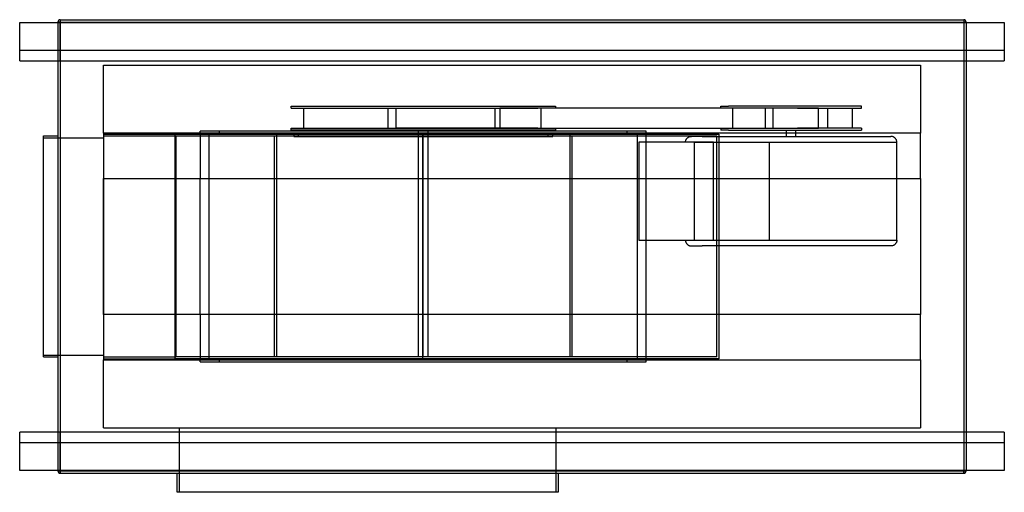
# Model space of a CAD drawing. Header units: millimetres. Extents: x -1030 to 1030, y -515 to 475.
import ezdxf

# ---------------------------------------------------------------- set-up
doc = ezdxf.new("R2010")
doc.units = ezdxf.units.MM
doc.layers.add('HIDDEN', color=7, linetype='Continuous')
doc.layers.add('THICK', color=7, linetype='Continuous')

msp = doc.modelspace()

# ---------------------------------------------------------------- linework, layer by layer
at = {"layer": 'HIDDEN'}
for p, q in [((-945, 475), (-945, 470)), ((-945, 475), (-945, 475)), ((945, 475), (945, 470)), ((945, 475), (945, 475)), ((-1030, 469), (-1030, 469)), ((-1030, 469), (-1030, 469)), ((-945, 470), (-950, 470)), ((-950, 470), (-950, 470)), ((-950, 469), (-950, 389)), ((-945.1, 389), (-945.1, 469)), ((-945, 470), (945, 470)), ((-945, 470), (-945, -470)), ((950, 470), (945, 470)), ((945, 470), (945, -470)), ((945.1, 469), (945.1, 389)), ((950, 470), (950, 470)), ((950, 469), (950, 389)), ((1030, 469), (1030, 469)), ((1030, 469), (1030, 469)), ((-1030, 411), (1030, 411)), ((-1030, 411), (-1030, 411)), ((1030, 411), (1030, 411)), ((-1030, 389), (-1030, 389)), ((-855, 380), (-855, 380)), ((-855, 237.5), (-855, 380)), ((-855, 380), (855, 380)), ((855, 380), (855, 237.5)), ((855, 380), (855, 380)), ((1030, 389), (1030, 389)), ((-462.2, 293.5), (90.7, 293.5)), ((-462.2, 289.5), (-462.2, 293.5)), ((-462.2, 289.5), (54, 289.5)), ((-436.4, 289.5), (-436.4, 247.5)), ((-259, 247.5), (-259, 289.5)), ((-242.5, 247.5), (-242.5, 289.5)), ((-242.5, 289.5), (-22.8, 289.5)), ((-156.2, 289.5), (-142.8, 289.5)), ((-142.8, 289.5), (54, 289.5)), ((-34.9, 247.5), (-34.9, 289.5)), ((-25.7, 289.5), (-25.7, 247.5)), ((60.4, 289.5), (-25.7, 289.5)), ((597.6, 289.5), (54, 289.5)), ((60, 289.5), (60, 247.5)), ((90.7, 289.5), (60.4, 289.5)), ((90.7, 293.5), (90.7, 289.5)), ((436.6, 293.5), (452.7, 293.5)), ((436.6, 289.5), (436.6, 293.5)), ((452.7, 289.5), (436.6, 289.5)), ((731.5, 293.5), (452.7, 293.5)), ((586.3, 289.5), (452.7, 289.5)), ((461.2, 289.5), (461.2, 247.5)), ((546.7, 289.5), (473.2, 289.5)), ((529.5, 289.5), (529.5, 247.5)), ((546.7, 247.5), (546.7, 289.5)), ((597.6, 289.5), (546.7, 289.5)), ((641, 289.5), (586.3, 289.5)), ((597.6, 289.5), (731.5, 289.5)), ((641, 247.5), (641, 289.5)), ((661, 247.5), (661, 289.5)), ((711.9, 289.5), (711.9, 247.5)), ((731.5, 289.5), (731.5, 293.5)), ((-462.2, 247.5), (54, 247.5)), ((-462.2, 243.5), (-462.2, 247.5)), ((-25.7, 247.5), (-242.5, 247.5)), ((-142.8, 247.5), (-156.2, 247.5)), ((54, 247.5), (-142.8, 247.5)), ((-25.7, 247.5), (60.4, 247.5)), ((54, 247.5), (597.6, 247.5)), ((60.4, 247.5), (90.7, 247.5)), ((90.7, 247.5), (90.7, 243.5)), ((436.6, 247.5), (452.7, 247.5)), ((436.6, 247.5), (436.6, 243.5)), ((452.7, 247.5), (586.3, 247.5)), ((473.2, 247.5), (546.7, 247.5)), ((546.7, 247.5), (601.8, 247.5)), ((586.3, 247.5), (641, 247.5)), ((731.5, 247.5), (597.6, 247.5)), ((731.5, 247.5), (731.5, 243.5)), ((-980, 231.5), (-980, 231.5)), ((-980, 227.5), (-855, 227.5)), ((-980, 227.5), (-980, 227.5)), ((-950, 231.5), (-950, 231.5)), ((-855, 237.5), (-855, 142.5)), ((-855, 237.5), (-855, 237.5)), ((855, 237.5), (-855, 237.5)), ((-855, 235.5), (-855, 235.5)), ((-855, 235.5), (-705.5, 235.5)), ((-855, 231.5), (-855, -231.5)), ((-855, 231.5), (-703.3, 231.5)), ((-855, 231.5), (-855, 231.5)), ((-855, 227.5), (-855, 227.5)), ((-705.5, 235.5), (-633.3, 235.5)), ((-705.5, 235.5), (-705.5, -235.5)), ((-703.3, 231.5), (428.5, 231.5)), ((-703.3, 231.5), (-703.3, -231.5)), ((-652.3, 237.5), (-652.3, 241.5)), ((280.8, 241.5), (-652.3, 241.5)), ((-652.3, 241.5), (-652.3, 241.5)), ((-652.3, 237.5), (-652.3, 142.5)), ((-633.3, -235.5), (-633.3, 235.5)), ((-633.3, 235.5), (-612.3, 235.5)), ((-612.3, 235.5), (-612.3, 241.5)), ((-612.3, 235.5), (240.8, 235.5)), ((-496.9, -231.5), (-496.9, 231.5)), ((-492.9, 235.5), (-492.9, -231.5)), ((90.7, 243.5), (-462.2, 243.5)), ((-456.6, 234.5), (-456.6, 230.5)), ((-446.6, 234.5), (-456.6, 234.5)), ((-456.6, 230.5), (-446.6, 230.5)), ((-446.6, 230.5), (-446.6, 234.5)), ((-185.8, 234.5), (-446.6, 234.5)), ((-446.6, 230.5), (-185.8, 230.5)), ((-195.8, 234.5), (-195.8, 243.5)), ((-195.8, 234.5), (-195.8, 234.5)), ((-195.8, 230.5), (-195.8, 234.5)), ((-195.8, -231.5), (-195.8, 230.5)), ((-195.8, 230.5), (-195.8, 230.5)), ((-186.8, -235.5), (-186.8, 235.5)), ((-185.8, 230.5), (-185.8, 234.5)), ((-185.8, -231.5), (-185.8, 231.5)), ((75.1, 234.5), (-185.8, 234.5)), ((-185.8, 230.5), (75.1, 230.5)), ((-175.8, 243.5), (-175.8, 234.5)), ((-175.8, 234.5), (-175.8, 230.5)), ((-175.8, 234.5), (-175.8, 234.5)), ((-175.8, 230.5), (-175.8, -231.5)), ((-175.8, 230.5), (-175.8, 230.5)), ((75.1, 234.5), (75.1, 230.5)), ((85.1, 234.5), (75.1, 234.5)), ((75.1, 230.5), (85.1, 230.5)), ((85.1, 230.5), (85.1, 234.5)), ((121.4, -231.5), (121.4, 235.5)), ((125.4, 231.5), (125.4, -231.5)), ((240.8, 235.5), (240.8, 241.5)), ((240.8, 235.5), (261.8, 235.5)), ((261.8, 235.5), (432.5, 235.5)), ((261.8, 235.5), (261.8, -235.5)), ((280.8, 237.5), (280.8, 241.5)), ((280.8, 241.5), (280.8, 241.5)), ((280.8, 142.5), (280.8, 237.5)), ((365.9, 226.3), (366.5, 226.9)), ((366.5, 226.9), (367.1, 227.5)), ((367.1, 227.5), (367.8, 228)), ((367.8, 228), (368.5, 228.5)), ((368.5, 228.5), (369.3, 229)), ((369.3, 229), (370.1, 229.4)), ((370.1, 229.4), (370.9, 229.7)), ((370.9, 229.7), (371.7, 230)), ((371.7, 230), (372.6, 230.2)), ((372.6, 230.2), (373.4, 230.4)), ((373.4, 230.4), (374.3, 230.5)), ((374.3, 230.5), (375.2, 230.5)), ((398, 230.5), (375.2, 230.5)), ((398, 230.5), (792.9, 230.5)), ((428.5, -231.5), (428.5, 231.5)), ((432.5, 235.5), (432.5, -235.5)), ((452.7, 243.5), (436.6, 243.5)), ((452.7, 243.5), (731.5, 243.5)), ((574, 230.5), (574, 243.5)), ((594, 230.5), (594, 243.5)), ((793.8, 230.5), (792.9, 230.5)), ((794.6, 230.4), (793.8, 230.5)), ((795.5, 230.2), (794.6, 230.4)), ((796.3, 230), (795.5, 230.2)), ((797.2, 229.7), (796.3, 230)), ((798, 229.4), (797.2, 229.7)), ((798.8, 229), (798, 229.4)), ((799.5, 228.5), (798.8, 229)), ((800.2, 228), (799.5, 228.5)), ((800.9, 227.5), (800.2, 228)), ((801.6, 226.9), (800.9, 227.5)), ((802.2, 226.3), (801.6, 226.9)), ((855, 142.5), (855, 237.5)), ((855, 237.5), (855, 237.5)), ((265.3, 218.2), (265.3, 13.3)), ((421.5, 218.2), (265.3, 218.2)), ((362.9, 219.1), (363, 220)), ((362.9, 218.2), (362.9, 219.1)), ((363, 220), (363.2, 220.8)), ((363.2, 220.8), (363.4, 221.7)), ((363.4, 221.7), (363.7, 222.5)), ((363.7, 222.5), (364, 223.3)), ((364, 223.3), (364.4, 224.1)), ((364.4, 224.1), (364.9, 224.9)), ((364.9, 224.9), (365.4, 225.6)), ((365.4, 225.6), (365.9, 226.3)), ((382.1, 218.2), (781.1, 218.2)), ((382.1, 13.3), (382.1, 218.2)), ((421.5, 218.2), (538.3, 218.2)), ((421.5, 13.3), (421.5, 218.2)), ((538.3, 218.2), (805.2, 218.2)), ((538.3, 218.2), (538.3, 13.3)), ((802.7, 225.6), (802.2, 226.3)), ((803.2, 224.9), (802.7, 225.6)), ((803.7, 224.1), (803.2, 224.9)), ((804.1, 223.3), (803.7, 224.1)), ((804.4, 222.5), (804.1, 223.3)), ((804.7, 221.7), (804.4, 222.5)), ((804.9, 220.8), (804.7, 221.7)), ((805, 220), (804.9, 220.8)), ((805.1, 219.1), (805, 220)), ((805.2, 218.2), (805.1, 219.1)), ((805.2, 13.3), (805.2, 218.2)), ((-855, -142.5), (-855, 142.5)), ((-855, 142.5), (-855, 142.5)), ((-855, 142.5), (855, 142.5)), ((-652.3, -142.5), (-652.3, 142.5)), ((280.8, -142.5), (280.8, 142.5)), ((855, 142.5), (855, -142.5)), ((855, 142.5), (855, 142.5)), ((265.3, 13.3), (421.5, 13.3)), ((362.9, 13.3), (362.9, 12.4)), ((362.9, 12.4), (363, 11.5)), ((363, 11.5), (363.2, 10.7)), ((363.2, 10.7), (363.4, 9.8)), ((363.4, 9.8), (363.7, 9)), ((363.7, 9), (364, 8.2)), ((364, 8.2), (364.4, 7.4)), ((364.4, 7.4), (364.9, 6.6)), ((364.9, 6.6), (365.4, 5.9)), ((365.4, 5.9), (365.9, 5.2)), ((365.9, 5.2), (366.5, 4.6)), ((366.5, 4.6), (367.1, 4)), ((367.1, 4), (367.8, 3.5)), ((367.8, 3.5), (368.5, 3)), ((368.5, 3), (369.3, 2.5)), ((369.3, 2.5), (370.1, 2.1)), ((370.1, 2.1), (370.9, 1.8)), ((370.9, 1.8), (371.7, 1.5)), ((371.7, 1.5), (372.6, 1.3)), ((372.6, 1.3), (373.4, 1.1)), ((373.4, 1.1), (374.3, 1)), ((374.3, 1), (375.2, 1)), ((375.2, 1), (398, 1)), ((382.1, 13.3), (781.1, 13.3)), ((792.9, 1), (398, 1)), ((421.5, 13.3), (538.3, 13.3)), ((538.3, 13.3), (805.2, 13.3)), ((793.8, 1), (792.9, 1)), ((794.6, 1.1), (793.8, 1)), ((795.5, 1.3), (794.6, 1.1)), ((796.3, 1.5), (795.5, 1.3)), ((797.2, 1.8), (796.3, 1.5)), ((798, 2.1), (797.2, 1.8)), ((798.8, 2.5), (798, 2.1)), ((799.5, 3), (798.8, 2.5)), ((800.2, 3.5), (799.5, 3)), ((800.9, 4), (800.2, 3.5)), ((801.6, 4.6), (800.9, 4)), ((802.2, 5.2), (801.6, 4.6)), ((802.7, 5.9), (802.2, 5.2)), ((803.2, 6.6), (802.7, 5.9)), ((803.7, 7.4), (803.2, 6.6)), ((804.1, 8.2), (803.7, 7.4)), ((804.4, 9), (804.1, 8.2)), ((804.7, 9.8), (804.4, 9)), ((804.9, 10.7), (804.7, 9.8)), ((805, 11.5), (804.9, 10.7)), ((805.1, 12.4), (805, 11.5)), ((805.2, 13.3), (805.1, 12.4)), ((-855, -142.5), (-855, -237.5)), ((855, -142.5), (-855, -142.5)), ((-855, -142.5), (-855, -142.5)), ((-652.3, -142.5), (-652.3, -237.5)), ((280.8, -237.5), (280.8, -142.5)), ((855, -237.5), (855, -142.5)), ((855, -142.5), (855, -142.5)), ((-980, -227.5), (-855, -227.5)), ((-980, -227.5), (-980, -227.5)), ((-980, -231.5), (-980, -231.5)), ((-950, -231.5), (-950, -231.5)), ((-855, -227.5), (-855, -227.5)), ((-855, -231.5), (-855, -231.5)), ((-855, -231.5), (-703.3, -231.5)), ((-855, -235.5), (-705.5, -235.5)), ((-855, -235.5), (-855, -235.5)), ((-855, -237.5), (855, -237.5)), ((-855, -237.5), (-855, -237.5)), ((-855, -380), (-855, -237.5)), ((-633.3, -235.5), (-705.5, -235.5)), ((428.5, -231.5), (-703.3, -231.5)), ((-652.3, -241.5), (-652.3, -237.5)), ((-652.3, -241.5), (280.8, -241.5)), ((-652.3, -241.5), (-652.3, -241.5)), ((-612.3, -235.5), (-633.3, -235.5)), ((-612.3, -241.5), (-612.3, -235.5)), ((240.8, -235.5), (-612.3, -235.5)), ((121.4, -231.5), (-492.9, -231.5)), ((240.8, -241.5), (240.8, -235.5)), ((261.8, -235.5), (240.8, -235.5)), ((432.5, -235.5), (261.8, -235.5)), ((280.8, -241.5), (280.8, -237.5)), ((280.8, -241.5), (280.8, -241.5)), ((855, -237.5), (855, -237.5)), ((855, -237.5), (855, -380)), ((-1030, -389), (-1030, -389)), ((-950, -389), (-950, -469)), ((-945.1, -469), (-945.1, -389)), ((-855, -380), (-855, -380)), ((-855, -380), (855, -380)), ((-696.5, -380), (-696.5, -515)), ((92.5, -515), (92.5, -380)), ((855, -380), (855, -380)), ((945.1, -389), (945.1, -469)), ((950, -389), (950, -469)), ((1030, -389), (1030, -389)), ((1030, -411), (-1030, -411)), ((-1030, -411), (-1030, -411)), ((1030, -411), (1030, -411)), ((-1030, -469), (-1030, -469)), ((-1030, -469), (-1030, -469)), ((-945, -470), (-950, -470)), ((-950, -470), (-950, -470)), ((-945, -470), (-945, -475)), ((-945, -470), (945, -470)), ((945, -470), (945, -475)), ((950, -470), (945, -470)), ((950, -470), (950, -470)), ((1030, -469), (1030, -469)), ((1030, -469), (1030, -469)), ((-945, -475), (-945, -475)), ((945, -475), (945, -475))]:
    msp.add_line(p, q, dxfattribs=at)
at = {"layer": 'THICK'}
for p, q in [((-945, 475), (-945, 470)), ((-945, 475), (945, 475)), ((945, 475), (945, 470)), ((-1030, 469), (1030, 469)), ((-1030, 389), (-1030, 469)), ((-950, 470), (-945, 470)), ((-950, 470), (-950, 469)), ((-945, 470), (-945, 469)), ((-945, 470), (945, 470)), ((950, 470), (945, 470)), ((945, 470), (945, 469)), ((950, 470), (950, 469)), ((1030, 469), (1030, 389)), ((-1030, 389), (1030, 389)), ((-950, 389), (-950, -389)), ((-945, 389), (-945, -389)), ((945, 389), (945, -389)), ((950, 389), (950, -389)), ((-980, 231.5), (-950, 231.5)), ((-980, -231.5), (-980, 231.5)), ((-980, -231.5), (-950, -231.5)), ((-1030, -469), (-1030, -389)), ((1030, -389), (-1030, -389)), ((1030, -389), (1030, -469)), ((1030, -469), (-1030, -469)), ((-950, -469), (-950, -470)), ((-950, -470), (-945, -470)), ((-945, -469), (-945, -470)), ((-945, -470), (945, -470)), ((-945, -475), (-945, -470)), ((945, -469), (945, -470)), ((945, -470), (950, -470)), ((945, -475), (945, -470)), ((950, -469), (950, -470)), ((-945, -475), (945, -475)), ((-700.5, -515), (-700.5, -475)), ((96.5, -475), (96.5, -515)), ((96.5, -515), (-700.5, -515))]:
    msp.add_line(p, q, dxfattribs=at)
for centre, start, end in [((-945, 470), 90, 180), ((945, 470), 0, 90), ((-945, -470), 180, 270), ((945, -470), 270, 0)]:
    msp.add_arc(centre, 5, start, end, dxfattribs=at)

doc.saveas('drawing.dxf')
